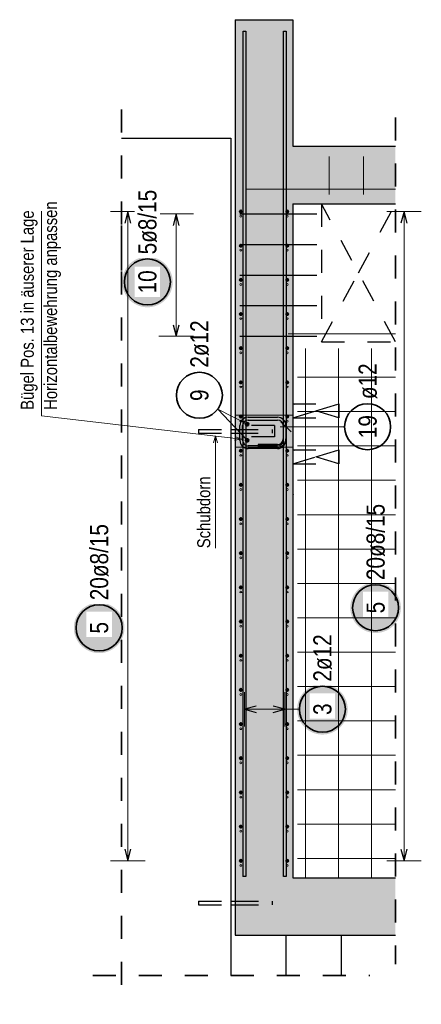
# Model space of a CAD drawing. Header units: millimetres. Extents: x -4.8 to 49, y -12 to 21.
# Tile 53 of 56: x 37.5 to 39.2, y 14.3 to 18.6. Entities that reach past the tile are written whole.
import ezdxf

# ---------------------------------------------------------------- set-up
doc = ezdxf.new("R2010")
doc.units = ezdxf.units.MM
doc.linetypes.add('HIDDEN', pattern=[0.375, 0.25, -0.125])
doc.layers.add('Achsen', color=7, linetype='Continuous', lineweight=20)
doc.layers.add('nplo Bewehrung', color=7, linetype='Continuous', lineweight=20)
doc.styles.add('Arial Narrow', font='ARIALN.TTF')

msp = doc.modelspace()

# ---------------------------------------------------------------- hatches: boundary and pattern name
at = {"lineweight": 50, "true_color": 0xd7ffd7}
for points in [[(38.424352, 18.047438), (38.674352, 18.047438), (38.674352, 18.597438), (38.424352, 18.597438)], [(38.424352, 17.797438), (39.120513, 17.797438), (39.120513, 18.047438), (38.424352, 18.047438)], [(38.424352, 14.867438), (38.674352, 14.867438), (38.674352, 17.797438), (38.424352, 17.797438)], [(38.424454, 14.617444), (39.120513, 14.617444), (39.120513, 14.867444), (38.424454, 14.867444)]]:
    msp.add_hatch(color=254, dxfattribs=at).paths.add_polyline_path(points)
at = {"lineweight": 25, "true_color": 0xffffff}
msp.add_hatch(color=7, dxfattribs=at).paths.add_polyline_path([(38.9129, 15.6), (38.912833, 15.603839), (38.912632, 15.607673), (38.912298, 15.611498), (38.91183, 15.615309), (38.911229, 15.619101), (38.910496, 15.62287), (38.909633, 15.626611), (38.908639, 15.63032), (38.907516, 15.633992), (38.906266, 15.637622), (38.90489, 15.641207), (38.90339, 15.644741), (38.901768, 15.648221), (38.900024, 15.651642), (38.898163, 15.655), (38.896185, 15.658291), (38.894094, 15.661511), (38.891892, 15.664656), (38.889581, 15.667723), (38.887165, 15.670707), (38.884646, 15.673604), (38.882028, 15.676412), (38.879313, 15.679127), (38.876505, 15.681746), (38.873607, 15.684265), (38.870623, 15.686681), (38.867557, 15.688992), (38.864411, 15.691194), (38.861191, 15.693285), (38.8579, 15.695263), (38.854542, 15.697124), (38.851121, 15.698867), (38.847641, 15.70049), (38.844107, 15.70199), (38.840522, 15.703366), (38.836892, 15.704616), (38.83322, 15.705739), (38.829512, 15.706733), (38.82577, 15.707596), (38.822001, 15.708329), (38.818209, 15.708929), (38.814398, 15.709397), (38.810573, 15.709732), (38.806739, 15.709933), (38.8029, 15.71), (38.799061, 15.709933), (38.795227, 15.709732), (38.791402, 15.709397), (38.787591, 15.708929), (38.783799, 15.708329), (38.78003, 15.707596), (38.776289, 15.706733), (38.77258, 15.705739), (38.768908, 15.704616), (38.765278, 15.703366), (38.761693, 15.70199), (38.758159, 15.70049), (38.754679, 15.698867), (38.751258, 15.697124), (38.7479, 15.695263), (38.744609, 15.693285), (38.741389, 15.691194), (38.738244, 15.688992), (38.735177, 15.686681), (38.732194, 15.684265), (38.729296, 15.681746), (38.726488, 15.679127), (38.723773, 15.676412), (38.721154, 15.673604), (38.718635, 15.670707), (38.716219, 15.667723), (38.713908, 15.664656), (38.711706, 15.661511), (38.709615, 15.658291), (38.707637, 15.655), (38.705776, 15.651642), (38.704033, 15.648221), (38.70241, 15.644741), (38.70091, 15.641207), (38.699534, 15.637622), (38.698284, 15.633992), (38.697161, 15.63032), (38.696168, 15.626611), (38.695304, 15.62287), (38.694571, 15.619101), (38.693971, 15.615309), (38.693503, 15.611498), (38.693168, 15.607673), (38.692967, 15.603839), (38.6929, 15.6), (38.692967, 15.596161), (38.693168, 15.592327), (38.693503, 15.588502), (38.693971, 15.584691), (38.694571, 15.580899), (38.695304, 15.57713), (38.696168, 15.573389), (38.697161, 15.56968), (38.698284, 15.566008), (38.699534, 15.562378), (38.70091, 15.558793), (38.70241, 15.555259), (38.704033, 15.551779), (38.705776, 15.548358), (38.707637, 15.545), (38.709615, 15.541709), (38.711706, 15.538489), (38.713908, 15.535344), (38.716219, 15.532277), (38.718635, 15.529293), (38.721154, 15.526396), (38.723773, 15.523588), (38.726488, 15.520873), (38.729296, 15.518254), (38.732194, 15.515735), (38.735177, 15.513319), (38.738244, 15.511008), (38.741389, 15.508806), (38.744609, 15.506715), (38.7479, 15.504737), (38.751258, 15.502876), (38.754679, 15.501133), (38.758159, 15.49951), (38.761693, 15.49801), (38.765278, 15.496634), (38.768908, 15.495384), (38.77258, 15.494261), (38.776289, 15.493267), (38.78003, 15.492404), (38.783799, 15.491671), (38.787591, 15.491071), (38.791402, 15.490603), (38.795227, 15.490268), (38.799061, 15.490067), (38.8029, 15.49), (38.806739, 15.490067), (38.810573, 15.490268), (38.814398, 15.490603), (38.818209, 15.491071), (38.822001, 15.491671), (38.82577, 15.492404), (38.829512, 15.493267), (38.83322, 15.494261), (38.836892, 15.495384), (38.840522, 15.496634), (38.844107, 15.49801), (38.847641, 15.49951), (38.851121, 15.501133), (38.854542, 15.502876), (38.8579, 15.504737), (38.861191, 15.506715), (38.864411, 15.508806), (38.867557, 15.511008), (38.870623, 15.513319), (38.873607, 15.515735), (38.876505, 15.518254), (38.879313, 15.520873), (38.882028, 15.523588), (38.884646, 15.526396), (38.887165, 15.529293), (38.889581, 15.532277), (38.891892, 15.535344), (38.894094, 15.538489), (38.896185, 15.541709), (38.898163, 15.545), (38.900024, 15.548358), (38.901768, 15.551779), (38.90339, 15.555259), (38.90489, 15.558793), (38.906266, 15.562378), (38.907516, 15.566008), (38.908639, 15.56968), (38.909633, 15.573389), (38.910496, 15.57713), (38.911229, 15.580899), (38.91183, 15.584691), (38.912298, 15.588502), (38.912632, 15.592327)])
at = {"layer": 'Achsen', "lineweight": 25, "true_color": 0xffffff}
for points in [[(38.152332, 17.457255), (38.152265, 17.461094), (38.152064, 17.464928), (38.151729, 17.468753), (38.151261, 17.472564), (38.150661, 17.476356), (38.149928, 17.480125), (38.149064, 17.483866), (38.148071, 17.487575), (38.146948, 17.491247), (38.145698, 17.494877), (38.144322, 17.498461), (38.142822, 17.501996), (38.141199, 17.505476), (38.139456, 17.508897), (38.137595, 17.512255), (38.135617, 17.515546), (38.133526, 17.518766), (38.131324, 17.521911), (38.129013, 17.524978), (38.126597, 17.527961), (38.124078, 17.530859), (38.121459, 17.533667), (38.118744, 17.536382), (38.115936, 17.539001), (38.113038, 17.54152), (38.110055, 17.543936), (38.106988, 17.546247), (38.103843, 17.548449), (38.100623, 17.55054), (38.097332, 17.552518), (38.093974, 17.554379), (38.090553, 17.556122), (38.087073, 17.557745), (38.083539, 17.559245), (38.079954, 17.560621), (38.076324, 17.561871), (38.072652, 17.562994), (38.068943, 17.563987), (38.065202, 17.564851), (38.061433, 17.565584), (38.057641, 17.566184), (38.05383, 17.566652), (38.050005, 17.566987), (38.046171, 17.567188), (38.042332, 17.567255), (38.038493, 17.567188), (38.034659, 17.566987), (38.030834, 17.566652), (38.027023, 17.566184), (38.023231, 17.565584), (38.019462, 17.564851), (38.01572, 17.563987), (38.012012, 17.562994), (38.00834, 17.561871), (38.00471, 17.560621), (38.001125, 17.559245), (37.997591, 17.557745), (37.994111, 17.556122), (37.99069, 17.554379), (37.987332, 17.552518), (37.984041, 17.55054), (37.980821, 17.548449), (37.977675, 17.546247), (37.974609, 17.543936), (37.971625, 17.54152), (37.968727, 17.539001), (37.965919, 17.536382), (37.963204, 17.533667), (37.960586, 17.530859), (37.958067, 17.527961), (37.955651, 17.524978), (37.95334, 17.521911), (37.951138, 17.518766), (37.949047, 17.515546), (37.947069, 17.512255), (37.945208, 17.508897), (37.943465, 17.505476), (37.941842, 17.501996), (37.940342, 17.498461), (37.938966, 17.494877), (37.937716, 17.491247), (37.936593, 17.487575), (37.935599, 17.483866), (37.934736, 17.480125), (37.934003, 17.476356), (37.933402, 17.472564), (37.932934, 17.468753), (37.9326, 17.464928), (37.932399, 17.461094), (37.932332, 17.457255), (37.932399, 17.453416), (37.9326, 17.449582), (37.932934, 17.445757), (37.933402, 17.441946), (37.934003, 17.438153), (37.934736, 17.434384), (37.935599, 17.430643), (37.936593, 17.426935), (37.937716, 17.423263), (37.938966, 17.419633), (37.940342, 17.416048), (37.941842, 17.412514), (37.943465, 17.409034), (37.945208, 17.405613), (37.947069, 17.402255), (37.949047, 17.398964), (37.951138, 17.395744), (37.95334, 17.392598), (37.955651, 17.389532), (37.958067, 17.386548), (37.960586, 17.38365), (37.963204, 17.380842), (37.965919, 17.378127), (37.968727, 17.375509), (37.971625, 17.37299), (37.974609, 17.370574), (37.977675, 17.368263), (37.980821, 17.366061), (37.984041, 17.363969), (37.987332, 17.361992), (37.99069, 17.360131), (37.994111, 17.358387), (37.997591, 17.356765), (38.001125, 17.355265), (38.00471, 17.353889), (38.00834, 17.352639), (38.012012, 17.351516), (38.01572, 17.350522), (38.019462, 17.349659), (38.023231, 17.348926), (38.027023, 17.348325), (38.030834, 17.347857), (38.034659, 17.347523), (38.038493, 17.347322), (38.042332, 17.347255), (38.046171, 17.347322), (38.050005, 17.347523), (38.05383, 17.347857), (38.057641, 17.348325), (38.061433, 17.348926), (38.065202, 17.349659), (38.068943, 17.350522), (38.072652, 17.351516), (38.076324, 17.352639), (38.079954, 17.353889), (38.083539, 17.355265), (38.087073, 17.356765), (38.090553, 17.358387), (38.093974, 17.360131), (38.097332, 17.361992), (38.100623, 17.363969), (38.103843, 17.366061), (38.106988, 17.368263), (38.110055, 17.370574), (38.113038, 17.37299), (38.115936, 17.375509), (38.118744, 17.378127), (38.121459, 17.380842), (38.124078, 17.38365), (38.126597, 17.386548), (38.129013, 17.389532), (38.131324, 17.392598), (38.133526, 17.395744), (38.135617, 17.398964), (38.137595, 17.402255), (38.139456, 17.405613), (38.141199, 17.409034), (38.142822, 17.412514), (38.144322, 17.416048), (38.145698, 17.419633), (38.146948, 17.423263), (38.148071, 17.426935), (38.149064, 17.430643), (38.149928, 17.434384), (38.150661, 17.438153), (38.151261, 17.441946), (38.151729, 17.445757), (38.152064, 17.449582)], [(39.143966, 16.041545), (39.143899, 16.045384), (39.143698, 16.049218), (39.143363, 16.053043), (39.142895, 16.056854), (39.142295, 16.060646), (39.141562, 16.064415), (39.140698, 16.068156), (39.139704, 16.071865), (39.138582, 16.075536), (39.137332, 16.079167), (39.135956, 16.082751), (39.134456, 16.086286), (39.132833, 16.089765), (39.13109, 16.093186), (39.129228, 16.096545), (39.127251, 16.099836), (39.12516, 16.103056), (39.122958, 16.106201), (39.120647, 16.109267), (39.118231, 16.112251), (39.115712, 16.115149), (39.113093, 16.117957), (39.110378, 16.120672), (39.10757, 16.123291), (39.104672, 16.12581), (39.101688, 16.128226), (39.098622, 16.130536), (39.095477, 16.132739), (39.092257, 16.13483), (39.088966, 16.136807), (39.085608, 16.138669), (39.082186, 16.140412), (39.078707, 16.142035), (39.075172, 16.143535), (39.071588, 16.144911), (39.067958, 16.146161), (39.064286, 16.147283), (39.060577, 16.148277), (39.056836, 16.149141), (39.053067, 16.149873), (39.049275, 16.150474), (39.045464, 16.150942), (39.041639, 16.151277), (39.037805, 16.151478), (39.033966, 16.151545), (39.030127, 16.151478), (39.026292, 16.151277), (39.022468, 16.150942), (39.018657, 16.150474), (39.014864, 16.149873), (39.011095, 16.149141), (39.007354, 16.148277), (39.003646, 16.147283), (38.999974, 16.146161), (38.996343, 16.144911), (38.992759, 16.143535), (38.989225, 16.142035), (38.985745, 16.140412), (38.982324, 16.138669), (38.978966, 16.136807), (38.975675, 16.13483), (38.972454, 16.132739), (38.969309, 16.130536), (38.966243, 16.128226), (38.963259, 16.12581), (38.960361, 16.123291), (38.957553, 16.120672), (38.954838, 16.117957), (38.95222, 16.115149), (38.949701, 16.112251), (38.947284, 16.109267), (38.944974, 16.106201), (38.942772, 16.103056), (38.94068, 16.099836), (38.938703, 16.096545), (38.936841, 16.093186), (38.935098, 16.089765), (38.933476, 16.086286), (38.931975, 16.082751), (38.930599, 16.079167), (38.929349, 16.075536), (38.928227, 16.071865), (38.927233, 16.068156), (38.926369, 16.064415), (38.925637, 16.060646), (38.925036, 16.056854), (38.924568, 16.053043), (38.924234, 16.049218), (38.924033, 16.045384), (38.923966, 16.041545), (38.924033, 16.037706), (38.924234, 16.033871), (38.924568, 16.030046), (38.925036, 16.026236), (38.925637, 16.022443), (38.926369, 16.018674), (38.927233, 16.014933), (38.928227, 16.011225), (38.929349, 16.007553), (38.930599, 16.003922), (38.931975, 16.000338), (38.933476, 15.996804), (38.935098, 15.993324), (38.936841, 15.989903), (38.938703, 15.986545), (38.94068, 15.983253), (38.942772, 15.980033), (38.944974, 15.976888), (38.947284, 15.973822), (38.949701, 15.970838), (38.95222, 15.96794), (38.954838, 15.965132), (38.957553, 15.962417), (38.960361, 15.959799), (38.963259, 15.95728), (38.966243, 15.954863), (38.969309, 15.952553), (38.972454, 15.95035), (38.975675, 15.948259), (38.978966, 15.946282), (38.982324, 15.94442), (38.985745, 15.942677), (38.989225, 15.941055), (38.992759, 15.939554), (38.996343, 15.938178), (38.999974, 15.936928), (39.003646, 15.935806), (39.007354, 15.934812), (39.011095, 15.933948), (39.014864, 15.933216), (39.018657, 15.932615), (39.022468, 15.932147), (39.026292, 15.931813), (39.030127, 15.931612), (39.033966, 15.931545), (39.037805, 15.931612), (39.041639, 15.931813), (39.045464, 15.932147), (39.049275, 15.932615), (39.053067, 15.933216), (39.056836, 15.933948), (39.060577, 15.934812), (39.064286, 15.935806), (39.067958, 15.936928), (39.071588, 15.938178), (39.075172, 15.939554), (39.078707, 15.941055), (39.082186, 15.942677), (39.085608, 15.94442), (39.088966, 15.946282), (39.092257, 15.948259), (39.095477, 15.95035), (39.098622, 15.952553), (39.101688, 15.954863), (39.104672, 15.95728), (39.10757, 15.959799), (39.110378, 15.962417), (39.113093, 15.965132), (39.115712, 15.96794), (39.118231, 15.970838), (39.120647, 15.973822), (39.122958, 15.976888), (39.12516, 15.980033), (39.127251, 15.983253), (39.129228, 15.986545), (39.13109, 15.989903), (39.132833, 15.993324), (39.134456, 15.996804), (39.135956, 16.000338), (39.137332, 16.003922), (39.138582, 16.007553), (39.139704, 16.011225), (39.140698, 16.014933), (39.141562, 16.018674), (39.142295, 16.022443), (39.142895, 16.026236), (39.143363, 16.030046), (39.143698, 16.033871)], [(37.942675, 15.953944), (37.942608, 15.957783), (37.942407, 15.961617), (37.942073, 15.965442), (37.941605, 15.969253), (37.941004, 15.973045), (37.940271, 15.976814), (37.939408, 15.980555), (37.938414, 15.984264), (37.937291, 15.987936), (37.936041, 15.991566), (37.934665, 15.995151), (37.933165, 15.998685), (37.931542, 16.002165), (37.929799, 16.005586), (37.927938, 16.008944), (37.92596, 16.012235), (37.923869, 16.015455), (37.921667, 16.0186), (37.919356, 16.021667), (37.91694, 16.024651), (37.914421, 16.027548), (37.911802, 16.030356), (37.909088, 16.033071), (37.906279, 16.03569), (37.903382, 16.038209), (37.900398, 16.040625), (37.897331, 16.042936), (37.894186, 16.045138), (37.890966, 16.047229), (37.887675, 16.049207), (37.884317, 16.051068), (37.880896, 16.052811), (37.877416, 16.054434), (37.873882, 16.055934), (37.870297, 16.05731), (37.866667, 16.05856), (37.862995, 16.059683), (37.859287, 16.060677), (37.855545, 16.06154), (37.851776, 16.062273), (37.847984, 16.062874), (37.844173, 16.063341), (37.840348, 16.063676), (37.836514, 16.063877), (37.832675, 16.063944), (37.828836, 16.063877), (37.825002, 16.063676), (37.821177, 16.063341), (37.817366, 16.062874), (37.813574, 16.062273), (37.809805, 16.06154), (37.806064, 16.060677), (37.802355, 16.059683), (37.798683, 16.05856), (37.795053, 16.05731), (37.791468, 16.055934), (37.787934, 16.054434), (37.784454, 16.052811), (37.781033, 16.051068), (37.777675, 16.049207), (37.774384, 16.047229), (37.771164, 16.045138), (37.768019, 16.042936), (37.764952, 16.040625), (37.761968, 16.038209), (37.759071, 16.03569), (37.756263, 16.033071), (37.753548, 16.030356), (37.750929, 16.027548), (37.74841, 16.024651), (37.745994, 16.021667), (37.743683, 16.0186), (37.741481, 16.015455), (37.73939, 16.012235), (37.737412, 16.008944), (37.735551, 16.005586), (37.733808, 16.002165), (37.732185, 15.998685), (37.730685, 15.995151), (37.729309, 15.991566), (37.728059, 15.987936), (37.726936, 15.984264), (37.725943, 15.980555), (37.725079, 15.976814), (37.724346, 15.973045), (37.723746, 15.969253), (37.723278, 15.965442), (37.722943, 15.961617), (37.722742, 15.957783), (37.722675, 15.953944), (37.722742, 15.950105), (37.722943, 15.946271), (37.723278, 15.942446), (37.723746, 15.938635), (37.724346, 15.934843), (37.725079, 15.931074), (37.725943, 15.927333), (37.726936, 15.923624), (37.728059, 15.919952), (37.729309, 15.916322), (37.730685, 15.912737), (37.732185, 15.909203), (37.733808, 15.905723), (37.735551, 15.902302), (37.737412, 15.898944), (37.73939, 15.895653), (37.741481, 15.892433), (37.743683, 15.889288), (37.745994, 15.886221), (37.74841, 15.883237), (37.750929, 15.88034), (37.753548, 15.877532), (37.756263, 15.874817), (37.759071, 15.872198), (37.761968, 15.869679), (37.764952, 15.867263), (37.768019, 15.864952), (37.771164, 15.86275), (37.774384, 15.860659), (37.777675, 15.858681), (37.781033, 15.85682), (37.784454, 15.855077), (37.787934, 15.853454), (37.791468, 15.851954), (37.795053, 15.850578), (37.798683, 15.849328), (37.802355, 15.848205), (37.806064, 15.847212), (37.809805, 15.846348), (37.813574, 15.845615), (37.817366, 15.845015), (37.821177, 15.844547), (37.825002, 15.844212), (37.828836, 15.844011), (37.832675, 15.843944), (37.836514, 15.844011), (37.840348, 15.844212), (37.844173, 15.844547), (37.847984, 15.845015), (37.851776, 15.845615), (37.855545, 15.846348), (37.859287, 15.847212), (37.862995, 15.848205), (37.866667, 15.849328), (37.870297, 15.850578), (37.873882, 15.851954), (37.877416, 15.853454), (37.880896, 15.855077), (37.884317, 15.85682), (37.887675, 15.858681), (37.890966, 15.860659), (37.894186, 15.86275), (37.897331, 15.864952), (37.900398, 15.867263), (37.903382, 15.869679), (37.906279, 15.872198), (37.909088, 15.874817), (37.911802, 15.877532), (37.914421, 15.88034), (37.91694, 15.883237), (37.919356, 15.886221), (37.921667, 15.889288), (37.923869, 15.892433), (37.92596, 15.895653), (37.927938, 15.898944), (37.929799, 15.902302), (37.931542, 15.905723), (37.933165, 15.909203), (37.934665, 15.912737), (37.936041, 15.916322), (37.937291, 15.919952), (37.938414, 15.923624), (37.939408, 15.927333), (37.940271, 15.931074), (37.941004, 15.934843), (37.941605, 15.938635), (37.942073, 15.942446), (37.942407, 15.946271)]]:
    msp.add_hatch(color=7, dxfattribs=at).paths.add_polyline_path(points)

# ---------------------------------------------------------------- linework, layer by layer
at = {"color": 3, "linetype": 'Continuous', "lineweight": 25}
for p, q in [((38.424352, 18.597438), (38.424352, 18.047438)), ((38.424352, 18.597438), (38.674352, 18.597438)), ((38.674352, 18.597438), (38.674352, 18.047438)), ((38.458431, 18.547438), (38.470431, 18.547438)), ((38.458431, 14.873438), (38.458431, 18.547438)), ((38.470431, 18.547438), (38.470431, 14.873438)), ((38.633431, 18.547438), (38.645431, 18.547438)), ((38.633431, 14.873438), (38.633431, 18.547438)), ((38.645431, 18.547438), (38.645431, 14.873438)), ((37.929535, 18.082438), (38.404353, 18.082438)), ((38.404353, 18.082438), (38.404353, 17.577438)), ((38.424352, 18.047438), (38.424352, 17.797438)), ((38.674352, 18.047438), (39.120513, 18.047438)), ((38.424352, 17.797438), (38.424352, 14.867438)), ((38.674352, 17.797438), (38.674352, 14.867438)), ((38.674352, 17.797438), (39.120513, 17.797438)), ((38.404353, 17.577438), (38.404353, 14.442444)), ((38.404353, 16.815438), (38.424353, 16.815438)), ((38.404353, 16.799438), (38.424353, 16.799438)), ((38.514431, 15.613397), (38.464431, 15.6)), ((38.464431, 15.6), (38.514431, 15.586603)), ((38.639431, 15.6), (38.589431, 15.613397)), ((38.589431, 15.586603), (38.639431, 15.6)), ((38.424352, 14.867444), (38.424454, 14.867444)), ((38.424454, 14.867444), (38.424454, 14.617444)), ((38.470431, 14.873438), (38.458431, 14.873438)), ((38.645431, 14.873438), (38.633431, 14.873438)), ((38.674352, 14.867444), (39.120513, 14.867444)), ((38.404353, 14.765438), (38.424454, 14.765438)), ((38.404353, 14.749438), (38.424454, 14.749438)), ((38.424454, 14.617444), (39.120513, 14.617444)), ((38.644328, 14.617438), (38.644328, 14.442444)), ((38.884328, 14.617438), (38.884328, 14.442444))]:
    msp.add_line(p, q, dxfattribs=at)
at = {"color": 2, "linetype": 'HIDDEN', "lineweight": 35, "ltscale": 0.25}
for p, q in [((37.929535, 18.207438), (37.929535, 17.452438)), ((39.120513, 18.172438), (39.120513, 14.492444)), ((37.929535, 17.702438), (37.929535, 14.317444)), ((37.804535, 14.442444), (39.009328, 14.442444))]:
    msp.add_line(p, q, dxfattribs=at)
at = {"color": 5, "linetype": 'Continuous', "lineweight": 18}
for p, q in [((37.582062, 17.76441), (37.582062, 16.875295)), ((37.582062, 16.875295), (38.451061, 16.774716)), ((38.476069, 16.768996), (38.347911, 16.904202)), ((38.476069, 16.838996), (38.347911, 16.904202)), ((38.422185, 16.786151), (38.451061, 16.774716)), ((38.451061, 16.774716), (38.420336, 16.77018)), ((38.464431, 15.675), (38.464431, 15.525)), ((38.639431, 15.525), (38.639431, 15.675)), ((38.639431, 15.6), (38.464431, 15.6)), ((38.7029, 15.6), (38.639431, 15.6))]:
    msp.add_line(p, q, dxfattribs=at)
at = {"color": 3, "linetype": 'HIDDEN', "lineweight": 25, "ltscale": 0.25}
for p, q in [((38.798804, 17.797438), (38.798804, 17.197444)), ((38.798804, 17.197444), (39.120513, 17.197444)), ((38.674352, 16.927438), (38.874352, 16.927438)), ((38.874352, 16.927438), (38.874352, 16.867438)), ((38.674352, 16.867438), (38.874352, 16.867438)), ((38.264356, 16.815438), (38.264356, 16.81483)), ((38.264356, 16.815438), (38.404353, 16.815438)), ((38.264356, 16.81483), (38.264356, 16.813095)), ((38.264356, 16.813095), (38.264356, 16.8105)), ((38.264356, 16.8105), (38.264356, 16.807438)), ((38.264356, 16.807438), (38.264356, 16.804377)), ((38.264356, 16.804377), (38.264356, 16.801782)), ((38.264356, 16.801782), (38.264356, 16.800047)), ((38.264356, 16.800047), (38.264356, 16.799438)), ((38.264356, 16.799438), (38.404353, 16.799438)), ((38.424353, 16.815438), (38.584356, 16.815438)), ((38.424353, 16.799438), (38.584356, 16.799438)), ((38.584356, 16.815438), (38.584356, 16.81483)), ((38.584356, 16.81483), (38.584356, 16.813095)), ((38.584356, 16.813095), (38.584356, 16.8105)), ((38.584356, 16.8105), (38.584356, 16.807438)), ((38.584356, 16.807438), (38.584356, 16.804377)), ((38.584356, 16.804377), (38.584356, 16.801782)), ((38.584356, 16.801782), (38.584356, 16.800047)), ((38.584356, 16.800047), (38.584356, 16.799438)), ((38.674352, 16.727438), (38.874352, 16.727438)), ((38.874352, 16.727438), (38.874352, 16.667438)), ((38.674352, 16.667438), (38.874352, 16.667438)), ((38.264356, 14.765438), (38.264356, 14.76483)), ((38.264356, 14.765438), (38.404353, 14.765438)), ((38.264356, 14.76483), (38.264356, 14.763095)), ((38.264356, 14.763095), (38.264356, 14.7605)), ((38.264356, 14.7605), (38.264356, 14.757438)), ((38.264356, 14.757438), (38.264356, 14.754377)), ((38.264356, 14.754377), (38.264356, 14.751782)), ((38.264356, 14.751782), (38.264356, 14.750047)), ((38.264356, 14.750047), (38.264356, 14.749438)), ((38.264356, 14.749438), (38.404353, 14.749438)), ((38.424454, 14.765438), (38.584356, 14.765438)), ((38.424454, 14.749438), (38.584356, 14.749438)), ((38.584356, 14.765438), (38.584356, 14.76483)), ((38.584356, 14.76483), (38.584356, 14.763095)), ((38.584356, 14.763095), (38.584356, 14.7605)), ((38.584356, 14.7605), (38.584356, 14.757438)), ((38.584356, 14.757438), (38.584356, 14.754377)), ((38.584356, 14.754377), (38.584356, 14.751782)), ((38.584356, 14.751782), (38.584356, 14.750047)), ((38.584356, 14.750047), (38.584356, 14.749438))]:
    msp.add_line(p, q, dxfattribs=at)
at = {"color": 2, "linetype": 'Continuous', "lineweight": 35}
for centre in [(38.26829, 16.964704), (38.8029, 15.6)]:
    msp.add_circle(centre, 0.1, dxfattribs=at)
at = {"color": 4, "linetype": 'Continuous', "lineweight": 50}
for centre, radius in [((38.476069, 16.838996), 0.006), ((38.476069, 16.838996), 0.006), ((38.476069, 16.838996), 0.0054), ((38.476069, 16.838996), 0.0042), ((38.476069, 16.838996), 0.003), ((38.476069, 16.838996), 0.0018), ((38.476069, 16.838996), 0.0006), ((38.476069, 16.768996), 0.006), ((38.476069, 16.768996), 0.006), ((38.476069, 16.768996), 0.0054), ((38.476069, 16.768996), 0.0042), ((38.476069, 16.768996), 0.003), ((38.476069, 16.768996), 0.0018), ((38.476069, 16.768996), 0.0006)]:
    msp.add_circle(centre, radius, dxfattribs=at)
at = {"color": 9, "linetype": 'Continuous', "lineweight": 0}
msp.add_circle((38.676069, 16.533996), 0.00111, dxfattribs=at)
at = {"layer": 'Achsen', "color": 5, "linetype": 'Continuous', "lineweight": 18}
for p, q in [((38.032675, 17.763437), (37.882675, 17.763437)), ((37.957675, 14.941438), (37.957675, 17.763437)), ((39.232675, 17.763437), (39.082675, 17.763437)), ((39.157675, 14.941438), (39.157675, 17.763437)), ((38.242332, 17.753438), (38.092332, 17.753438)), ((38.167332, 17.221444), (38.167332, 17.753438)), ((38.092332, 17.221444), (38.242332, 17.221444)), ((38.899392, 16.827914), (38.619352, 16.827914)), ((38.330237, 16.758094), (38.338276, 16.788094)), ((38.338276, 16.300164), (38.338276, 16.788094)), ((38.338276, 16.788094), (38.346314, 16.758094)), ((37.882675, 14.941438), (38.032675, 14.941438)), ((39.082675, 14.941438), (39.232675, 14.941438))]:
    msp.add_line(p, q, dxfattribs=at)
at = {"layer": 'Achsen', "color": 3, "linetype": 'Continuous', "lineweight": 25}
for p, q in [((37.957675, 17.763437), (37.944278, 17.713437)), ((37.971073, 17.713437), (37.957675, 17.763437)), ((39.157675, 17.763437), (39.144278, 17.713437)), ((39.171073, 17.713437), (39.157675, 17.763437)), ((38.167332, 17.753438), (38.153934, 17.703438)), ((38.180729, 17.703438), (38.167332, 17.753438)), ((38.444353, 17.753438), (38.778804, 17.753438)), ((38.444353, 17.62044), (38.778804, 17.62044)), ((38.444353, 17.487441), (38.778804, 17.487441)), ((38.444353, 17.354443), (38.778804, 17.354443)), ((38.153934, 17.271444), (38.167332, 17.221444)), ((38.167332, 17.221444), (38.180729, 17.271444)), ((38.444353, 17.221444), (38.778804, 17.221444)), ((38.480352, 16.868969), (38.608352, 16.868969)), ((38.444352, 16.768969), (38.444352, 16.832969)), ((38.456352, 16.768969), (38.456352, 16.832969)), ((38.480352, 16.856969), (38.608352, 16.856969)), ((38.622255, 16.850011), (38.66645, 16.805817)), ((38.632352, 16.852969), (38.632352, 16.768969)), ((38.632352, 16.852969), (38.644352, 16.852969)), ((38.632352, 16.832969), (38.632352, 16.774969)), ((38.644352, 16.852969), (38.644352, 16.768969)), ((38.644352, 16.832969), (38.644352, 16.774969)), ((38.608352, 16.744969), (38.480352, 16.744969)), ((38.608352, 16.750969), (38.524352, 16.750969)), ((38.524352, 16.750969), (38.524352, 16.738969)), ((38.608352, 16.738969), (38.524352, 16.738969)), ((38.608352, 16.732969), (38.480352, 16.732969)), ((37.944278, 14.991438), (37.957675, 14.941438)), ((37.957675, 14.941438), (37.971073, 14.991438)), ((39.144278, 14.991438), (39.157675, 14.941438)), ((39.157675, 14.941438), (39.171073, 14.991438))]:
    msp.add_line(p, q, dxfattribs=at)
at = {"layer": 'Achsen', "color": 3, "linetype": 'HIDDEN', "lineweight": 25, "ltscale": 0.25}
for p, q in [((39.120513, 17.197444), (38.798804, 17.797444)), ((38.959659, 17.497444), (39.120513, 17.797444)), ((38.798804, 17.197444), (38.959659, 17.497444)), ((38.874352, 16.867438), (38.674352, 16.927438)), ((38.774352, 16.897438), (38.874352, 16.927438)), ((38.674352, 16.867438), (38.774352, 16.897438)), ((38.594356, 16.833969), (38.424352, 16.833969)), ((38.594356, 16.833969), (38.594356, 16.783969)), ((38.594356, 16.783969), (38.424352, 16.783969)), ((38.874352, 16.667438), (38.674352, 16.727438)), ((38.674352, 16.667438), (38.774352, 16.697438)), ((38.774352, 16.697438), (38.874352, 16.727438))]:
    msp.add_line(p, q, dxfattribs=at)
at = {"layer": 'Achsen', "color": 9, "linetype": 'Continuous', "lineweight": 0}
for p, q in [((38.424352, 16.878969), (38.674352, 16.878969)), ((38.424352, 16.738969), (38.674352, 16.738969))]:
    msp.add_line(p, q, dxfattribs=at)
at = {"layer": 'Achsen', "color": 4, "linetype": 'Continuous', "lineweight": 50}
for centre, radius in [((38.448353, 17.763437), 0.004), ((38.448353, 17.763437), 0.004), ((38.448353, 17.763437), 0.0036), ((38.448353, 17.763437), 0.0028), ((38.448353, 17.763437), 0.002), ((38.448353, 17.763437), 0.0012), ((38.448353, 17.763437), 0.0004), ((38.650353, 17.763437), 0.004), ((38.650353, 17.763437), 0.004), ((38.650353, 17.763437), 0.0036), ((38.650353, 17.763437), 0.0028), ((38.650353, 17.763437), 0.002), ((38.650353, 17.763437), 0.0012), ((38.650353, 17.763437), 0.0004), ((38.448353, 17.61491), 0.004), ((38.448353, 17.61491), 0.004), ((38.448353, 17.61491), 0.0036), ((38.448353, 17.61491), 0.0028), ((38.448353, 17.61491), 0.002), ((38.448353, 17.61491), 0.0012), ((38.448353, 17.61491), 0.0004), ((38.650353, 17.61491), 0.004), ((38.650353, 17.61491), 0.004), ((38.650353, 17.61491), 0.0036), ((38.650353, 17.61491), 0.0028), ((38.650353, 17.61491), 0.002), ((38.650353, 17.61491), 0.0012), ((38.650353, 17.61491), 0.0004), ((38.448353, 17.466384), 0.004), ((38.448353, 17.466384), 0.004), ((38.448353, 17.466384), 0.0036), ((38.448353, 17.466384), 0.0028), ((38.448353, 17.466384), 0.002), ((38.448353, 17.466384), 0.0012), ((38.448353, 17.466384), 0.0004), ((38.650353, 17.466384), 0.004), ((38.650353, 17.466384), 0.004), ((38.650353, 17.466384), 0.0036), ((38.650353, 17.466384), 0.0028), ((38.650353, 17.466384), 0.002), ((38.650353, 17.466384), 0.0012), ((38.650353, 17.466384), 0.0004), ((38.448353, 17.317858), 0.004), ((38.448353, 17.317858), 0.004), ((38.448353, 17.317858), 0.0036), ((38.448353, 17.317858), 0.0028), ((38.448353, 17.317858), 0.002), ((38.448353, 17.317858), 0.0012), ((38.448353, 17.317858), 0.0004), ((38.650353, 17.317858), 0.004), ((38.650353, 17.317858), 0.004), ((38.650353, 17.317858), 0.0036), ((38.650353, 17.317858), 0.0028), ((38.650353, 17.317858), 0.002), ((38.650353, 17.317858), 0.0012), ((38.650353, 17.317858), 0.0004), ((38.448353, 17.169332), 0.004), ((38.448353, 17.169332), 0.004), ((38.448353, 17.169332), 0.0036), ((38.448353, 17.169332), 0.0028), ((38.448353, 17.169332), 0.002), ((38.448353, 17.169332), 0.0012), ((38.448353, 17.169332), 0.0004), ((38.650353, 17.169332), 0.004), ((38.650353, 17.169332), 0.004), ((38.650353, 17.169332), 0.0036), ((38.650353, 17.169332), 0.0028), ((38.650353, 17.169332), 0.002), ((38.650353, 17.169332), 0.0012), ((38.650353, 17.169332), 0.0004), ((38.448353, 17.020805), 0.004), ((38.448353, 17.020805), 0.004), ((38.448353, 17.020805), 0.0036), ((38.448353, 17.020805), 0.0028), ((38.448353, 17.020805), 0.002), ((38.448353, 17.020805), 0.0012), ((38.448353, 17.020805), 0.0004), ((38.650353, 17.020805), 0.004), ((38.650353, 17.020805), 0.004), ((38.650353, 17.020805), 0.0036), ((38.650353, 17.020805), 0.0028), ((38.650353, 17.020805), 0.002), ((38.650353, 17.020805), 0.0012), ((38.650353, 17.020805), 0.0004), ((38.448353, 16.872279), 0.004), ((38.448353, 16.872279), 0.004), ((38.448353, 16.872279), 0.0036), ((38.448353, 16.872279), 0.0028), ((38.448353, 16.872279), 0.002), ((38.448353, 16.872279), 0.0012), ((38.448353, 16.872279), 0.0004), ((38.650353, 16.872279), 0.004), ((38.650353, 16.872279), 0.004), ((38.650353, 16.872279), 0.0036), ((38.650353, 16.872279), 0.0028), ((38.650353, 16.872279), 0.002), ((38.650353, 16.872279), 0.0012), ((38.650353, 16.872279), 0.0004), ((38.448353, 16.723753), 0.004), ((38.448353, 16.723753), 0.004), ((38.448353, 16.723753), 0.0036), ((38.448353, 16.723753), 0.0028), ((38.448353, 16.723753), 0.002), ((38.448353, 16.723753), 0.0012), ((38.448353, 16.723753), 0.0004), ((38.650353, 16.723753), 0.004), ((38.650353, 16.723753), 0.004), ((38.650353, 16.723753), 0.0036), ((38.650353, 16.723753), 0.0028), ((38.650353, 16.723753), 0.002), ((38.650353, 16.723753), 0.0012), ((38.650353, 16.723753), 0.0004), ((38.448353, 16.575227), 0.004), ((38.448353, 16.575227), 0.004), ((38.448353, 16.575227), 0.0036), ((38.448353, 16.575227), 0.0028), ((38.448353, 16.575227), 0.002), ((38.448353, 16.575227), 0.0012), ((38.448353, 16.575227), 0.0004), ((38.650353, 16.575227), 0.004), ((38.650353, 16.575227), 0.004), ((38.650353, 16.575227), 0.0036), ((38.650353, 16.575227), 0.0028), ((38.650353, 16.575227), 0.002), ((38.650353, 16.575227), 0.0012), ((38.650353, 16.575227), 0.0004), ((38.448353, 16.426701), 0.004), ((38.448353, 16.426701), 0.004), ((38.448353, 16.426701), 0.0036), ((38.448353, 16.426701), 0.0028), ((38.448353, 16.426701), 0.002), ((38.448353, 16.426701), 0.0012), ((38.448353, 16.426701), 0.0004), ((38.650353, 16.426701), 0.004), ((38.650353, 16.426701), 0.004), ((38.650353, 16.426701), 0.0036), ((38.650353, 16.426701), 0.0028), ((38.650353, 16.426701), 0.002), ((38.650353, 16.426701), 0.0012), ((38.650353, 16.426701), 0.0004), ((38.448353, 16.278174), 0.004), ((38.448353, 16.278174), 0.004), ((38.448353, 16.278174), 0.0036), ((38.448353, 16.278174), 0.0028), ((38.448353, 16.278174), 0.002), ((38.448353, 16.278174), 0.0012), ((38.448353, 16.278174), 0.0004), ((38.650353, 16.278174), 0.004), ((38.650353, 16.278174), 0.004), ((38.650353, 16.278174), 0.0036), ((38.650353, 16.278174), 0.0028), ((38.650353, 16.278174), 0.002), ((38.650353, 16.278174), 0.0012), ((38.650353, 16.278174), 0.0004), ((38.448353, 16.129648), 0.004), ((38.448353, 16.129648), 0.004), ((38.448353, 16.129648), 0.0036), ((38.448353, 16.129648), 0.0028), ((38.448353, 16.129648), 0.002), ((38.448353, 16.129648), 0.0012), ((38.448353, 16.129648), 0.0004), ((38.650353, 16.129648), 0.004), ((38.650353, 16.129648), 0.004), ((38.650353, 16.129648), 0.0036), ((38.650353, 16.129648), 0.0028), ((38.650353, 16.129648), 0.002), ((38.650353, 16.129648), 0.0012), ((38.650353, 16.129648), 0.0004), ((38.448353, 15.981122), 0.004), ((38.448353, 15.981122), 0.004), ((38.448353, 15.981122), 0.0036), ((38.448353, 15.981122), 0.0028), ((38.448353, 15.981122), 0.002), ((38.448353, 15.981122), 0.0012), ((38.448353, 15.981122), 0.0004), ((38.650353, 15.981122), 0.004), ((38.650353, 15.981122), 0.004), ((38.650353, 15.981122), 0.0036), ((38.650353, 15.981122), 0.0028), ((38.650353, 15.981122), 0.002), ((38.650353, 15.981122), 0.0012), ((38.650353, 15.981122), 0.0004), ((38.448353, 15.832596), 0.004), ((38.448353, 15.832596), 0.004), ((38.448353, 15.832596), 0.0036), ((38.650353, 15.832596), 0.004), ((38.650353, 15.832596), 0.004), ((38.650353, 15.832596), 0.0036), ((38.448353, 15.832596), 0.0028), ((38.448353, 15.832596), 0.002), ((38.448353, 15.832596), 0.0012), ((38.448353, 15.832596), 0.0004), ((38.650353, 15.832596), 0.0028), ((38.650353, 15.832596), 0.002), ((38.650353, 15.832596), 0.0012), ((38.650353, 15.832596), 0.0004), ((38.448353, 15.68407), 0.004), ((38.448353, 15.68407), 0.004), ((38.448353, 15.68407), 0.0036), ((38.448353, 15.68407), 0.0028), ((38.448353, 15.68407), 0.002), ((38.448353, 15.68407), 0.0012), ((38.448353, 15.68407), 0.0004), ((38.650353, 15.68407), 0.004), ((38.650353, 15.68407), 0.004), ((38.650353, 15.68407), 0.0036), ((38.650353, 15.68407), 0.0028), ((38.650353, 15.68407), 0.002), ((38.650353, 15.68407), 0.0012), ((38.650353, 15.68407), 0.0004), ((38.448353, 15.535543), 0.004), ((38.448353, 15.535543), 0.004), ((38.448353, 15.535543), 0.0036), ((38.448353, 15.535543), 0.0028), ((38.448353, 15.535543), 0.002), ((38.448353, 15.535543), 0.0012), ((38.650353, 15.535543), 0.004), ((38.650353, 15.535543), 0.004), ((38.650353, 15.535543), 0.0036), ((38.650353, 15.535543), 0.0028), ((38.650353, 15.535543), 0.002), ((38.650353, 15.535543), 0.0012), ((38.448353, 15.535543), 0.0004), ((38.650353, 15.535543), 0.0004), ((38.448353, 15.387017), 0.004), ((38.448353, 15.387017), 0.004), ((38.448353, 15.387017), 0.0036), ((38.448353, 15.387017), 0.0028), ((38.448353, 15.387017), 0.002), ((38.448353, 15.387017), 0.0012), ((38.448353, 15.387017), 0.0004), ((38.650353, 15.387017), 0.004), ((38.650353, 15.387017), 0.004), ((38.650353, 15.387017), 0.0036), ((38.650353, 15.387017), 0.0028), ((38.650353, 15.387017), 0.002), ((38.650353, 15.387017), 0.0012), ((38.650353, 15.387017), 0.0004), ((38.448353, 15.238491), 0.004), ((38.448353, 15.238491), 0.004), ((38.448353, 15.238491), 0.0036), ((38.448353, 15.238491), 0.0028), ((38.448353, 15.238491), 0.002), ((38.448353, 15.238491), 0.0012), ((38.448353, 15.238491), 0.0004), ((38.650353, 15.238491), 0.004), ((38.650353, 15.238491), 0.004), ((38.650353, 15.238491), 0.0036), ((38.650353, 15.238491), 0.0028), ((38.650353, 15.238491), 0.002), ((38.650353, 15.238491), 0.0012), ((38.650353, 15.238491), 0.0004), ((38.448353, 15.089965), 0.004), ((38.448353, 15.089965), 0.004), ((38.448353, 15.089965), 0.0036), ((38.448353, 15.089965), 0.0028), ((38.448353, 15.089965), 0.002), ((38.448353, 15.089965), 0.0012), ((38.448353, 15.089965), 0.0004), ((38.650353, 15.089965), 0.004), ((38.650353, 15.089965), 0.004), ((38.650353, 15.089965), 0.0036), ((38.650353, 15.089965), 0.0028), ((38.650353, 15.089965), 0.002), ((38.650353, 15.089965), 0.0012), ((38.650353, 15.089965), 0.0004), ((38.448353, 14.941438), 0.004), ((38.448353, 14.941438), 0.004), ((38.448353, 14.941438), 0.0036), ((38.448353, 14.941438), 0.0028), ((38.448353, 14.941438), 0.002), ((38.448353, 14.941438), 0.0012), ((38.448353, 14.941438), 0.0004), ((38.650353, 14.941438), 0.004), ((38.650353, 14.941438), 0.004), ((38.650353, 14.941438), 0.0036), ((38.650353, 14.941438), 0.0028), ((38.650353, 14.941438), 0.002), ((38.650353, 14.941438), 0.0012), ((38.650353, 14.941438), 0.0004)]:
    msp.add_circle(centre, radius, dxfattribs=at)
at = {"layer": 'Achsen', "color": 2, "linetype": 'Continuous', "lineweight": 35}
for centre in [(38.042332, 17.457255), (38.999392, 16.827914), (39.033966, 16.041545), (37.832675, 15.953944)]:
    msp.add_circle(centre, 0.1, dxfattribs=at)
at = {"layer": 'Achsen', "color": 3, "linetype": 'Continuous', "lineweight": 25}
for centre, radius, start, end in [((38.480352, 16.832969), 0.036, 90, 180), ((38.608352, 16.832969), 0.036, 0, 90), ((38.480352, 16.832969), 0.024, 90, 180), ((38.608352, 16.832969), 0.024, 0, 90), ((38.480352, 16.768969), 0.036, 180, 270), ((38.480352, 16.768969), 0.024, 180, 270), ((38.608352, 16.774969), 0.024, 270, 0), ((38.608352, 16.774969), 0.036, 270, 0), ((38.608352, 16.768969), 0.036, 270, 0), ((38.608352, 16.768969), 0.024, 270, 0)]:
    msp.add_arc(centre, radius, start, end, dxfattribs=at)
at = {"layer": 'nplo Bewehrung', "color": 9, "linetype": 'Continuous', "lineweight": 0}
for p, q in [((38.458353, 14.871438), (38.458353, 18.547438)), ((38.832805, 17.837438), (38.832805, 18.002438)), ((38.980804, 17.837438), (38.980804, 18.002438)), ((38.474353, 17.860438), (39.120513, 17.860438)), ((38.654551, 17.232438), (39.120513, 17.232438)), ((38.728904, 14.867438), (38.728904, 17.167444)), ((38.872494, 14.867438), (38.872494, 17.167444)), ((38.694352, 17.043444), (39.120513, 17.043444)), ((38.694352, 16.894016), (39.120513, 16.894016)), ((38.694352, 16.744587), (39.120513, 16.744587)), ((38.694352, 16.595158), (39.120513, 16.595158)), ((38.694352, 15.997442), (39.120513, 15.997442)), ((38.694352, 15.698584), (39.120513, 15.698584)), ((38.694352, 15.549155), (39.120513, 15.549155)), ((38.694352, 15.399727), (39.120513, 15.399727)), ((38.694352, 15.250298), (39.120513, 15.250298)), ((38.694352, 15.100869), (39.120513, 15.100869)), ((38.694352, 14.95144), (39.120513, 14.95144))]:
    msp.add_line(p, q, dxfattribs=at)
for centre in [(38.448353, 17.743437), (38.448353, 17.743437), (38.650353, 17.743437), (38.650353, 17.743437), (38.448353, 17.59491), (38.448353, 17.59491), (38.650353, 17.59491), (38.650353, 17.59491), (38.448353, 17.446384), (38.448353, 17.446384), (38.650353, 17.446384), (38.650353, 17.446384), (38.448353, 17.297858), (38.448353, 17.297858), (38.650353, 17.297858), (38.650353, 17.297858), (38.448353, 17.149332), (38.448353, 17.149332), (38.650353, 17.149332), (38.650353, 17.149332), (38.448353, 17.000805), (38.448353, 17.000805), (38.650353, 17.000805), (38.650353, 17.000805), (38.448353, 16.852279), (38.448353, 16.852279), (38.650353, 16.852279), (38.650353, 16.852279), (38.448353, 16.703753), (38.448353, 16.703753), (38.650353, 16.703753), (38.650353, 16.703753), (38.448353, 16.555227), (38.448353, 16.555227), (38.650353, 16.555227), (38.650353, 16.555227), (38.448353, 16.406701), (38.448353, 16.406701), (38.650353, 16.406701), (38.650353, 16.406701), (38.448353, 16.258174), (38.448353, 16.258174), (38.650353, 16.258174), (38.650353, 16.258174), (38.448353, 16.109648), (38.448353, 16.109648), (38.650353, 16.109648), (38.650353, 16.109648), (38.448353, 15.961122), (38.448353, 15.961122), (38.650353, 15.961122), (38.650353, 15.961122), (38.448353, 15.812596), (38.448353, 15.812596), (38.650353, 15.812596), (38.650353, 15.812596), (38.448353, 15.66407), (38.448353, 15.66407), (38.650353, 15.66407), (38.650353, 15.66407), (38.448353, 15.515543), (38.448353, 15.515543), (38.650353, 15.515543), (38.650353, 15.515543), (38.448353, 15.367017), (38.448353, 15.367017), (38.650353, 15.367017), (38.650353, 15.367017), (38.448353, 15.218491), (38.448353, 15.218491), (38.650353, 15.218491), (38.650353, 15.218491), (38.448353, 15.069965), (38.448353, 15.069965), (38.650353, 15.069965), (38.650353, 15.069965), (38.448353, 14.921438), (38.448353, 14.921438), (38.650353, 14.921438), (38.650353, 14.921438)]:
    msp.add_circle(centre, 0.004, dxfattribs=at)

# ---------------------------------------------------------------- texts
at = {"color": 3, "lineweight": 25, "style": 'Arial Narrow'}
for s, p in [('Horizontalbewehrung anpassen', (37.649715, 16.901492)), ('Bügel Pos. 13 in äuserer Lage', (37.548465, 16.901492))]:
    msp.add_text(s, height=0.05625, rotation=90, dxfattribs=at).set_placement(p)
at = {"color": 2, "lineweight": 35, "char_height": 0.07875, "attachment_point": 1, "rotation": 90, "line_spacing_factor": 0.9, "style": 'Arial Narrow'}
for s, insert in [('2ø12', (38.228915, 17.084704)), ('9', (38.228915, 16.939898))]:
    msp.add_mtext(s, dxfattribs=dict(at, insert=insert))
at = {"layer": 'Achsen', "color": 3, "lineweight": 25, "style": 'Arial Narrow'}
msp.add_text('Schubdorn', height=0.05625, rotation=90, dxfattribs=at).set_placement((38.315404, 16.300164))
at = {"layer": 'Achsen', "color": 2, "lineweight": 35, "char_height": 0.07875, "attachment_point": 1, "rotation": 90, "line_spacing_factor": 0.9, "style": 'Arial Narrow'}
for s, insert in [('ø12', (38.960017, 16.947914)), ('19', (38.960017, 16.778302))]:
    msp.add_mtext(s, dxfattribs=dict(at, insert=insert))

# ---------------------------------------------------------------- next in the draw order: texts
at = {"color": 2, "lineweight": 35, "char_height": 0.07875, "attachment_point": 1, "rotation": 90, "line_spacing_factor": 0.9, "style": 'Arial Narrow', "bg_fill": 3, "box_fill_scale": 1.2, "bg_fill_color": 256, "bg_fill_true_color": 13158600, "bg_fill_transparency": 0}
for s, insert in [('2ø12', (38.763525, 15.72)), ('3', (38.763525, 15.575194))]:
    msp.add_mtext(s, dxfattribs=dict(at, insert=insert))
at = {"layer": 'Achsen', "color": 2, "lineweight": 35, "char_height": 0.07875, "attachment_point": 1, "rotation": 90, "line_spacing_factor": 0.9, "style": 'Arial Narrow', "bg_fill": 3, "box_fill_scale": 1.2, "bg_fill_color": 256, "bg_fill_true_color": 13158600, "bg_fill_transparency": 0}
for s, insert in [('5ø8/15', (38.002957, 17.577255)), ('10', (38.002957, 17.407642)), ('20ø8/15', (38.994591, 16.161545)), ('20ø8/15', (37.7933, 16.073944)), ('5', (38.994591, 16.016738)), ('5', (37.7933, 15.929138))]:
    msp.add_mtext(s, dxfattribs=dict(at, insert=insert))

# ---------------------------------------------------------------- next in the draw order: linework, layer by layer
at = {"layer": 'nplo Bewehrung', "color": 9, "linetype": 'Continuous', "lineweight": 0}
for p, q in [((39.016084, 14.867438), (39.016084, 17.167444)), ((38.694352, 16.445729), (39.120513, 16.445729)), ((38.694352, 16.2963), (39.120513, 16.2963)), ((38.694352, 16.146871), (39.120513, 16.146871)), ((38.694352, 15.848013), (39.120513, 15.848013))]:
    msp.add_line(p, q, dxfattribs=at)

doc.saveas('drawing.dxf')
